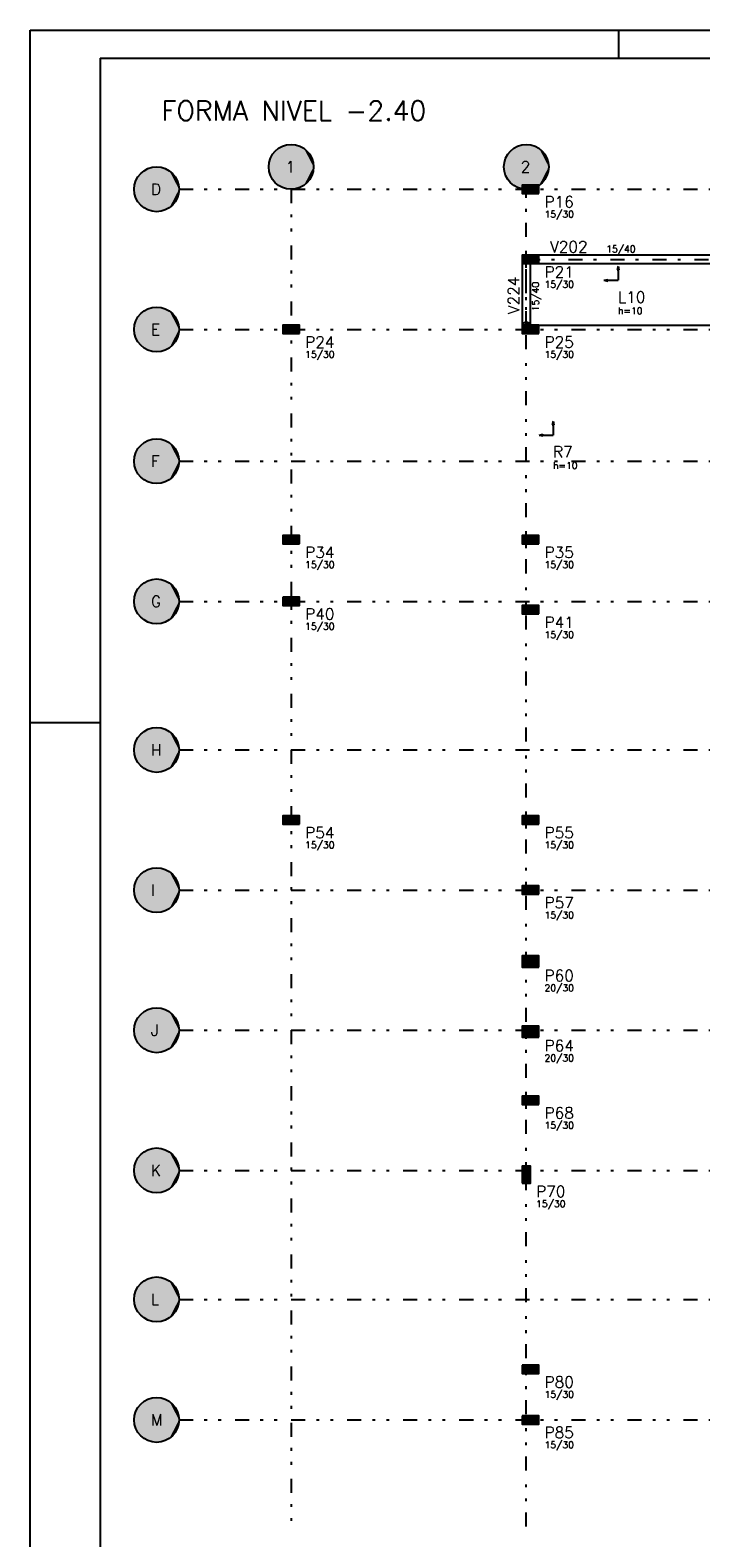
# Model space of a CAD drawing. Extents: x 0 to 119, y 0 to 84.
# Tile 2 of 7: x 0 to 24, y 30 to 84. Entities that reach past the tile are written whole.
import ezdxf

# ---------------------------------------------------------------- set-up
doc = ezdxf.new("R2010")
doc.units = 0
doc.header["$MEASUREMENT"] = 0
doc.linetypes.add('ESTILO_TQS_0003', pattern=[1.5, 0.5, -0.4, 0.1, -0.5])
doc.linetypes.add('ESTILO_TQS_0004', pattern=[2, 0.5, -0.4, 0.1, -0.4, 0.1, -0.5])
for name, color, linetype in [('1', 1, 'CONTINUOUS'), ('2', 2, 'CONTINUOUS'), ('3', 3, 'CONTINUOUS'), ('4', 4, 'CONTINUOUS'), ('6', 6, 'CONTINUOUS'), ('8', 8, 'CONTINUOUS'), ('9', 9, 'CONTINUOUS')]:
    doc.layers.add(name, color=color, linetype=linetype)
doc.styles.get("Standard").update_dxf_attribs({"font": 'ROMANS.SHX'})

msp = doc.modelspace()

# ---------------------------------------------------------------- linework, layer by layer
at = {"layer": '1', "linetype": 'Continuous'}
for points in [[(17.62506, 75.7731), (17.77506, 75.7731), (17.70006, 75.9231), (17.62506, 75.7731)], [(17.85006, 75.8481), (17.85006, 75.9981), (17.70006, 75.9231), (17.85006, 75.8481)], [(25.73006, 76.0731), (18.15006, 76.0731)], [(17.55006, 75.7731), (17.55006, 73.5731)], [(17.85006, 73.5731), (17.85006, 75.7731)], [(18.15006, 75.7731), (25.73006, 75.7731)], [(17.85006, 73.4981), (17.85006, 73.6481), (17.70006, 73.5731), (17.85006, 73.4981)]]:
    msp.add_lwpolyline(points, dxfattribs=at)
for centre in [(17.70006, 75.9231), (17.70006, 75.9231), (17.70006, 73.5731)]:
    msp.add_circle(centre, 0.12, dxfattribs=at)
at = {"layer": '2', "linetype": 'Continuous'}
for centre in [(9.31006, 79.2231), (17.70006, 79.2231), (4.51006, 78.4231), (4.51006, 73.4231), (4.51006, 68.7231), (4.51006, 63.7231), (4.51006, 58.4231), (4.51006, 53.4231), (4.51006, 48.4231), (4.51006, 43.4231), (4.51006, 38.8231), (4.51006, 34.5231)]:
    msp.add_circle(centre, 0.8, dxfattribs=at)
at = {"layer": '6', "linetype": 'Continuous'}
for points in [[(18.15006, 78.2731), (18.15006, 78.5731), (17.55006, 78.5731), (17.55006, 78.2731), (18.15006, 78.2731)], [(18.15006, 75.7731), (18.15006, 76.0731), (17.55006, 76.0731), (17.55006, 75.7731), (18.15006, 75.7731)], [(9.61006, 73.2731), (9.61006, 73.5731), (9.01006, 73.5731), (9.01006, 73.2731), (9.61006, 73.2731)], [(18.15006, 73.2731), (18.15006, 73.5731), (17.55006, 73.5731), (17.55006, 73.2731), (18.15006, 73.2731)], [(9.61006, 65.7731), (9.61006, 66.0731), (9.01006, 66.0731), (9.01006, 65.7731), (9.61006, 65.7731)], [(18.15006, 65.7731), (18.15006, 66.0731), (17.55006, 66.0731), (17.55006, 65.7731), (18.15006, 65.7731)], [(9.01006, 63.8731), (9.01006, 63.5731), (9.61006, 63.5731), (9.61006, 63.8731), (9.01006, 63.8731)], [(18.15006, 63.2731), (18.15006, 63.5731), (17.55006, 63.5731), (17.55006, 63.2731), (18.15006, 63.2731)], [(9.61006, 55.7731), (9.61006, 56.0731), (9.01006, 56.0731), (9.01006, 55.7731), (9.61006, 55.7731)], [(18.15006, 55.7731), (18.15006, 56.0731), (17.55006, 56.0731), (17.55006, 55.7731), (18.15006, 55.7731)], [(18.15006, 53.2731), (18.15006, 53.5731), (17.55006, 53.5731), (17.55006, 53.2731), (18.15006, 53.2731)], [(18.15006, 50.6731), (18.15006, 51.0731), (17.55006, 51.0731), (17.55006, 50.6731), (18.15006, 50.6731)], [(18.15006, 48.1731), (18.15006, 48.5731), (17.55006, 48.5731), (17.55006, 48.1731), (18.15006, 48.1731)], [(18.15006, 45.7731), (18.15006, 46.0731), (17.55006, 46.0731), (17.55006, 45.7731), (18.15006, 45.7731)], [(17.55006, 42.9731), (17.85006, 42.9731), (17.85006, 43.5731), (17.55006, 43.5731), (17.55006, 42.9731)], [(17.55006, 36.4731), (17.55006, 36.1731), (18.15006, 36.1731), (18.15006, 36.4731), (17.55006, 36.4731)], [(17.55006, 34.6731), (17.55006, 34.3731), (18.15006, 34.3731), (18.15006, 34.6731), (17.55006, 34.6731)]]:
    msp.add_lwpolyline(points, dxfattribs=at)
at = {"layer": '8', "linetype": 'Continuous'}
for p, q in [((0, 0), (0, 84.099998)), ((0, 84.099998), (118.900002, 84.099998)), ((21, 83.099998), (21, 84.099998)), ((2.5, 83.099998), (117.900002, 83.099998)), ((2.5, 83.099998), (2.5, 1)), ((17.85006, 78.4231), (17.85006, 78.4231)), ((17.85006, 75.9231), (17.85006, 75.9231)), ((20.971191, 75.678001), (20.940302, 75.545593)), ((20.940302, 75.545593), (21.002079, 75.545593)), ((20.971191, 75.678001), (21.002079, 75.545593)), ((20.971191, 75.545593), (20.971191, 75.178001)), ((20.471191, 75.178001), (20.603599, 75.208886)), ((20.471191, 75.178001), (20.603599, 75.147115)), ((20.603599, 75.147115), (20.603599, 75.208886)), ((20.603599, 75.178001), (20.971191, 75.178001)), ((9.31006, 73.4231), (9.31006, 73.4231)), ((17.85006, 73.5731), (25.73006, 73.5731)), ((17.85006, 73.4231), (17.85006, 73.4231)), ((18.652985, 70.156727), (18.622097, 70.024319)), ((18.622097, 70.024319), (18.683874, 70.024319)), ((18.652985, 70.156727), (18.683874, 70.024319)), ((18.652985, 70.024319), (18.652985, 69.656727)), ((18.152985, 69.656727), (18.285393, 69.687613)), ((18.152985, 69.656727), (18.285393, 69.625842)), ((18.285393, 69.625842), (18.285393, 69.687613)), ((18.285393, 69.656727), (18.652985, 69.656727)), ((9.31006, 65.9231), (9.31006, 65.9231)), ((17.85006, 65.9231), (17.85006, 65.9231)), ((9.31006, 63.7231), (9.31006, 63.7231)), ((17.85006, 63.4231), (17.85006, 63.4231)), ((0, 59.400002), (2.5, 59.400002)), ((9.31006, 55.9231), (9.31006, 55.9231)), ((17.85006, 55.9231), (17.85006, 55.9231)), ((17.85006, 53.4231), (17.85006, 53.4231)), ((17.85006, 50.8731), (17.85006, 50.8731)), ((17.85006, 48.3731), (17.85006, 48.3731)), ((17.85006, 45.9231), (17.85006, 45.9231)), ((17.70006, 43.2731), (17.70006, 43.2731)), ((17.85006, 36.3231), (17.85006, 36.3231)), ((17.85006, 34.5231), (17.85006, 34.5231))]:
    msp.add_line(p, q, dxfattribs=at)
at = {"layer": '8', "linetype": 'ESTILO_TQS_0004'}
for p, q in [((5.31006, 78.4231), (54.45006, 78.4231)), ((9.31006, 78.4231), (9.31006, 30.7231)), ((17.70006, 30.7231), (17.70006, 78.4231)), ((5.31006, 73.4231), (54.45006, 73.4231)), ((5.31006, 68.7231), (54.45006, 68.7231)), ((5.31006, 63.7231), (54.45006, 63.7231)), ((5.31006, 58.4231), (54.45006, 58.4231)), ((5.31006, 53.4231), (54.45006, 53.4231)), ((5.31006, 48.4231), (54.45006, 48.4231)), ((5.31006, 43.4231), (54.45006, 43.4231)), ((5.31006, 38.8231), (54.45006, 38.8231)), ((5.31006, 34.5231), (54.45006, 34.5231))]:
    msp.add_line(p, q, dxfattribs=at)
at = {"layer": '8', "linetype": 'ESTILO_TQS_0003'}
for p, q in [((17.70006, 75.9231), (25.88006, 75.9231)), ((17.70006, 73.5731), (17.70006, 75.9231))]:
    msp.add_line(p, q, dxfattribs=at)
at = {"layer": '9', "linetype": 'Continuous'}
for points in [[(10.11006, 79.2231), (8.626524, 79.638767), (8.576291, 79.541821)], [(10.11006, 79.2231), (8.689491, 79.72797), (8.626524, 79.638767)], [(10.11006, 79.2231), (8.764017, 79.807769), (8.689491, 79.72797)], [(10.11006, 79.2231), (8.848716, 79.876676), (8.764017, 79.807769)], [(10.11006, 79.2231), (8.942008, 79.933408), (8.848716, 79.876676)], [(10.11006, 79.2231), (9.042156, 79.976909), (8.942008, 79.933408)], [(10.11006, 79.2231), (9.147295, 80.006367), (9.042156, 79.976909)], [(10.11006, 79.2231), (9.255466, 80.021235), (9.147295, 80.006367)], [(10.11006, 79.2231), (9.364654, 80.021235), (9.255466, 80.021235)], [(10.11006, 79.2231), (9.472825, 80.006367), (9.364654, 80.021235)], [(10.11006, 79.2231), (9.577964, 79.976909), (9.472825, 80.006367)], [(10.11006, 79.2231), (9.678112, 79.933408), (9.577964, 79.976909)], [(10.11006, 79.2231), (9.771404, 79.876676), (9.678112, 79.933408)], [(10.11006, 79.2231), (9.856103, 79.807769), (9.771404, 79.876676)], [(10.11006, 79.2231), (9.930629, 79.72797), (9.856103, 79.807769)], [(10.11006, 79.2231), (9.993596, 79.638767), (9.930629, 79.72797)], [(10.11006, 79.2231), (10.043829, 79.541821), (9.993596, 79.638767)], [(18.50006, 79.2231), (17.016524, 79.638767), (16.966291, 79.541821)], [(18.50006, 79.2231), (17.079491, 79.72797), (17.016524, 79.638767)], [(18.50006, 79.2231), (17.154017, 79.807769), (17.079491, 79.72797)], [(18.50006, 79.2231), (17.238716, 79.876676), (17.154017, 79.807769)], [(18.50006, 79.2231), (17.332008, 79.933408), (17.238716, 79.876676)], [(18.50006, 79.2231), (17.432156, 79.976909), (17.332008, 79.933408)], [(18.50006, 79.2231), (17.537295, 80.006367), (17.432156, 79.976909)], [(18.50006, 79.2231), (17.645466, 80.021235), (17.537295, 80.006367)], [(18.50006, 79.2231), (17.754654, 80.021235), (17.645466, 80.021235)], [(18.50006, 79.2231), (17.862825, 80.006367), (17.754654, 80.021235)], [(18.50006, 79.2231), (17.967964, 79.976909), (17.862825, 80.006367)], [(18.50006, 79.2231), (18.068112, 79.933408), (17.967964, 79.976909)], [(18.50006, 79.2231), (18.161404, 79.876676), (18.068112, 79.933408)], [(18.50006, 79.2231), (18.246103, 79.807769), (18.161404, 79.876676)], [(18.50006, 79.2231), (18.320629, 79.72797), (18.246103, 79.807769)], [(18.50006, 79.2231), (18.383596, 79.638767), (18.320629, 79.72797)], [(18.50006, 79.2231), (18.433829, 79.541821), (18.383596, 79.638767)], [(5.31006, 78.4231), (4.048716, 79.076676), (3.964017, 79.007769)], [(5.31006, 78.4231), (4.142008, 79.133408), (4.048716, 79.076676)], [(5.31006, 78.4231), (4.242156, 79.176909), (4.142008, 79.133408)], [(5.31006, 78.4231), (4.347295, 79.206367), (4.242156, 79.176909)], [(5.31006, 78.4231), (4.455466, 79.221235), (4.347295, 79.206367)], [(5.31006, 78.4231), (4.564654, 79.221235), (4.455466, 79.221235)], [(5.31006, 78.4231), (4.672825, 79.206367), (4.564654, 79.221235)], [(5.31006, 78.4231), (4.777964, 79.176909), (4.672825, 79.206367)], [(5.31006, 78.4231), (4.878112, 79.133408), (4.777964, 79.176909)], [(5.31006, 78.4231), (4.971404, 79.076676), (4.878112, 79.133408)], [(5.31006, 78.4231), (5.056103, 79.007769), (4.971404, 79.076676)], [(10.11006, 79.2231), (8.517511, 79.332033), (8.51006, 79.2231)], [(10.11006, 79.2231), (8.51006, 79.2231), (8.517511, 79.114167)], [(10.11006, 79.2231), (8.539726, 79.438937), (8.517511, 79.332033)], [(10.11006, 79.2231), (8.517511, 79.114167), (8.539726, 79.007263)], [(10.11006, 79.2231), (8.576291, 79.541821), (8.539726, 79.438937)], [(10.11006, 79.2231), (8.539726, 79.007263), (8.576291, 78.904379)], [(10.11006, 79.2231), (8.576291, 78.904379), (8.626524, 78.807433)], [(10.11006, 79.2231), (8.626524, 78.807433), (8.689491, 78.71823)], [(10.11006, 79.2231), (8.689491, 78.71823), (8.764017, 78.638431)], [(10.11006, 79.2231), (8.764017, 78.638431), (8.848716, 78.569524)], [(10.11006, 79.2231), (8.848716, 78.569524), (8.942008, 78.512792)], [(10.11006, 79.2231), (8.942008, 78.512792), (9.042156, 78.469291)], [(10.11006, 79.2231), (9.042156, 78.469291), (9.147295, 78.439833)], [(10.11006, 79.2231), (9.147295, 78.439833), (9.255466, 78.424965)], [(10.11006, 79.2231), (9.255466, 78.424965), (9.364654, 78.424965)], [(10.11006, 79.2231), (9.364654, 78.424965), (9.472825, 78.439833)], [(10.11006, 79.2231), (9.472825, 78.439833), (9.577964, 78.469291)], [(10.11006, 79.2231), (9.577964, 78.469291), (9.678112, 78.512792)], [(10.11006, 79.2231), (9.678112, 78.512792), (9.771404, 78.569524)], [(10.11006, 79.2231), (9.771404, 78.569524), (9.856103, 78.638431)], [(10.11006, 79.2231), (9.856103, 78.638431), (9.930629, 78.71823)], [(10.11006, 79.2231), (9.930629, 78.71823), (9.993596, 78.807433)], [(10.11006, 79.2231), (9.993596, 78.807433), (10.043829, 78.904379)], [(10.11006, 79.2231), (10.080394, 79.438937), (10.043829, 79.541821)], [(10.11006, 79.2231), (10.043829, 78.904379), (10.080394, 79.007263)], [(10.11006, 79.2231), (10.102609, 79.332033), (10.080394, 79.438937)], [(10.11006, 79.2231), (10.080394, 79.007263), (10.102609, 79.114167)], [(10.11006, 79.2231), (10.102609, 79.114167), (10.11006, 79.2231)], [(18.50006, 79.2231), (16.907511, 79.332033), (16.90006, 79.2231)], [(18.50006, 79.2231), (16.90006, 79.2231), (16.907511, 79.114167)], [(18.50006, 79.2231), (16.929726, 79.438937), (16.907511, 79.332033)], [(18.50006, 79.2231), (16.907511, 79.114167), (16.929726, 79.007263)], [(18.50006, 79.2231), (16.966291, 79.541821), (16.929726, 79.438937)], [(18.50006, 79.2231), (16.929726, 79.007263), (16.966291, 78.904379)], [(18.50006, 79.2231), (16.966291, 78.904379), (17.016524, 78.807433)], [(18.50006, 79.2231), (17.016524, 78.807433), (17.079491, 78.71823)], [(18.50006, 79.2231), (17.079491, 78.71823), (17.154017, 78.638431)], [(18.50006, 79.2231), (17.154017, 78.638431), (17.238716, 78.569524)], [(18.50006, 79.2231), (17.238716, 78.569524), (17.332008, 78.512792)], [(18.50006, 79.2231), (17.332008, 78.512792), (17.432156, 78.469291)], [(18.50006, 79.2231), (17.432156, 78.469291), (17.537295, 78.439833)], [(18.50006, 79.2231), (17.537295, 78.439833), (17.645466, 78.424965)], [(18.50006, 79.2231), (17.645466, 78.424965), (17.754654, 78.424965)], [(18.50006, 79.2231), (17.754654, 78.424965), (17.862825, 78.439833)], [(18.50006, 79.2231), (17.862825, 78.439833), (17.967964, 78.469291)], [(18.50006, 79.2231), (17.967964, 78.469291), (18.068112, 78.512792)], [(18.50006, 79.2231), (18.068112, 78.512792), (18.161404, 78.569524)], [(18.50006, 79.2231), (18.161404, 78.569524), (18.246103, 78.638431)], [(18.50006, 79.2231), (18.246103, 78.638431), (18.320629, 78.71823)], [(18.50006, 79.2231), (18.320629, 78.71823), (18.383596, 78.807433)], [(18.50006, 79.2231), (18.383596, 78.807433), (18.433829, 78.904379)], [(18.50006, 79.2231), (18.470394, 79.438937), (18.433829, 79.541821)], [(18.50006, 79.2231), (18.433829, 78.904379), (18.470394, 79.007263)], [(18.50006, 79.2231), (18.492609, 79.332033), (18.470394, 79.438937)], [(18.50006, 79.2231), (18.470394, 79.007263), (18.492609, 79.114167)], [(18.50006, 79.2231), (18.492609, 79.114167), (18.50006, 79.2231)], [(5.31006, 78.4231), (3.717511, 78.532033), (3.71006, 78.4231)], [(5.31006, 78.4231), (3.739726, 78.638937), (3.717511, 78.532033)], [(5.31006, 78.4231), (3.776291, 78.741821), (3.739726, 78.638937)], [(5.31006, 78.4231), (3.826524, 78.838767), (3.776291, 78.741821)], [(5.31006, 78.4231), (3.889491, 78.92797), (3.826524, 78.838767)], [(5.31006, 78.4231), (3.964017, 79.007769), (3.889491, 78.92797)], [(5.31006, 78.4231), (5.130629, 78.92797), (5.056103, 79.007769)], [(5.31006, 78.4231), (5.193596, 78.838767), (5.130629, 78.92797)], [(5.31006, 78.4231), (5.243829, 78.741821), (5.193596, 78.838767)], [(5.31006, 78.4231), (5.280394, 78.638937), (5.243829, 78.741821)], [(5.31006, 78.4231), (5.302609, 78.532033), (5.280394, 78.638937)], [(18.15006, 78.2731), (18.15006, 78.5731), (17.55006, 78.5731)], [(18.15006, 78.2731), (17.55006, 78.5731), (17.55006, 78.2731)], [(5.31006, 78.4231), (3.71006, 78.4231), (3.717511, 78.314167)], [(5.31006, 78.4231), (3.717511, 78.314167), (3.739726, 78.207263)], [(5.31006, 78.4231), (3.739726, 78.207263), (3.776291, 78.104379)], [(5.31006, 78.4231), (3.776291, 78.104379), (3.826524, 78.007433)], [(5.31006, 78.4231), (3.826524, 78.007433), (3.889491, 77.91823)], [(5.31006, 78.4231), (3.889491, 77.91823), (3.964017, 77.838431)], [(5.31006, 78.4231), (3.964017, 77.838431), (4.048716, 77.769524)], [(5.31006, 78.4231), (4.048716, 77.769524), (4.142008, 77.712792)], [(5.31006, 78.4231), (4.142008, 77.712792), (4.242156, 77.669291)], [(5.31006, 78.4231), (4.242156, 77.669291), (4.347295, 77.639833)], [(5.31006, 78.4231), (4.347295, 77.639833), (4.455466, 77.624965)], [(5.31006, 78.4231), (4.455466, 77.624965), (4.564654, 77.624965)], [(5.31006, 78.4231), (4.564654, 77.624965), (4.672825, 77.639833)], [(5.31006, 78.4231), (4.672825, 77.639833), (4.777964, 77.669291)], [(5.31006, 78.4231), (4.777964, 77.669291), (4.878112, 77.712792)], [(5.31006, 78.4231), (4.878112, 77.712792), (4.971404, 77.769524)], [(5.31006, 78.4231), (4.971404, 77.769524), (5.056103, 77.838431)], [(5.31006, 78.4231), (5.056103, 77.838431), (5.130629, 77.91823)], [(5.31006, 78.4231), (5.130629, 77.91823), (5.193596, 78.007433)], [(5.31006, 78.4231), (5.193596, 78.007433), (5.243829, 78.104379)], [(5.31006, 78.4231), (5.243829, 78.104379), (5.280394, 78.207263)], [(5.31006, 78.4231), (5.280394, 78.207263), (5.302609, 78.314167)], [(5.31006, 78.4231), (5.302609, 78.314167), (5.31006, 78.4231)], [(18.15006, 78.2731), (17.55006, 78.2731), (18.15006, 78.2731)], [(18.15006, 75.7731), (18.15006, 76.0731), (17.55006, 76.0731)], [(18.15006, 75.7731), (17.55006, 76.0731), (17.55006, 75.7731)], [(17.62506, 75.7731), (17.77506, 75.7731), (17.70006, 75.9231)], [(17.62506, 75.7731), (17.70006, 75.9231), (17.62506, 75.7731)], [(17.85006, 75.8481), (17.85006, 75.9981), (17.70006, 75.9231)], [(17.85006, 75.8481), (17.70006, 75.9231), (17.85006, 75.8481)], [(18.15006, 75.7731), (17.55006, 75.7731), (18.15006, 75.7731)], [(5.31006, 73.4231), (3.776291, 73.741821), (3.739726, 73.638937)], [(5.31006, 73.4231), (3.826524, 73.838767), (3.776291, 73.741821)], [(5.31006, 73.4231), (3.889491, 73.92797), (3.826524, 73.838767)], [(5.31006, 73.4231), (3.964017, 74.007769), (3.889491, 73.92797)], [(5.31006, 73.4231), (4.048716, 74.076676), (3.964017, 74.007769)], [(5.31006, 73.4231), (4.142008, 74.133408), (4.048716, 74.076676)], [(5.31006, 73.4231), (4.242156, 74.176909), (4.142008, 74.133408)], [(5.31006, 73.4231), (4.347295, 74.206367), (4.242156, 74.176909)], [(5.31006, 73.4231), (4.455466, 74.221235), (4.347295, 74.206367)], [(5.31006, 73.4231), (4.564654, 74.221235), (4.455466, 74.221235)], [(5.31006, 73.4231), (4.672825, 74.206367), (4.564654, 74.221235)], [(5.31006, 73.4231), (4.777964, 74.176909), (4.672825, 74.206367)], [(5.31006, 73.4231), (4.878112, 74.133408), (4.777964, 74.176909)], [(5.31006, 73.4231), (4.971404, 74.076676), (4.878112, 74.133408)], [(5.31006, 73.4231), (5.056103, 74.007769), (4.971404, 74.076676)], [(5.31006, 73.4231), (5.130629, 73.92797), (5.056103, 74.007769)], [(5.31006, 73.4231), (5.193596, 73.838767), (5.130629, 73.92797)], [(5.31006, 73.4231), (5.243829, 73.741821), (5.193596, 73.838767)], [(5.31006, 73.4231), (5.280394, 73.638937), (5.243829, 73.741821)], [(5.31006, 73.4231), (3.717511, 73.532033), (3.71006, 73.4231)], [(5.31006, 73.4231), (3.71006, 73.4231), (3.717511, 73.314167)], [(5.31006, 73.4231), (3.739726, 73.638937), (3.717511, 73.532033)], [(5.31006, 73.4231), (3.717511, 73.314167), (3.739726, 73.207263)], [(5.31006, 73.4231), (3.739726, 73.207263), (3.776291, 73.104379)], [(5.31006, 73.4231), (3.776291, 73.104379), (3.826524, 73.007433)], [(5.31006, 73.4231), (3.826524, 73.007433), (3.889491, 72.91823)], [(5.31006, 73.4231), (3.889491, 72.91823), (3.964017, 72.838431)], [(5.31006, 73.4231), (3.964017, 72.838431), (4.048716, 72.769524)], [(5.31006, 73.4231), (4.048716, 72.769524), (4.142008, 72.712792)], [(5.31006, 73.4231), (4.142008, 72.712792), (4.242156, 72.669291)], [(5.31006, 73.4231), (4.242156, 72.669291), (4.347295, 72.639833)], [(5.31006, 73.4231), (4.347295, 72.639833), (4.455466, 72.624965)], [(5.31006, 73.4231), (4.455466, 72.624965), (4.564654, 72.624965)], [(5.31006, 73.4231), (4.564654, 72.624965), (4.672825, 72.639833)], [(5.31006, 73.4231), (4.672825, 72.639833), (4.777964, 72.669291)], [(5.31006, 73.4231), (4.777964, 72.669291), (4.878112, 72.712792)], [(5.31006, 73.4231), (4.878112, 72.712792), (4.971404, 72.769524)], [(5.31006, 73.4231), (4.971404, 72.769524), (5.056103, 72.838431)], [(5.31006, 73.4231), (5.056103, 72.838431), (5.130629, 72.91823)], [(5.31006, 73.4231), (5.130629, 72.91823), (5.193596, 73.007433)], [(5.31006, 73.4231), (5.193596, 73.007433), (5.243829, 73.104379)], [(5.31006, 73.4231), (5.243829, 73.104379), (5.280394, 73.207263)], [(5.31006, 73.4231), (5.302609, 73.532033), (5.280394, 73.638937)], [(5.31006, 73.4231), (5.280394, 73.207263), (5.302609, 73.314167)], [(5.31006, 73.4231), (5.302609, 73.314167), (5.31006, 73.4231)], [(9.61006, 73.2731), (9.61006, 73.5731), (9.01006, 73.5731)], [(9.61006, 73.2731), (9.01006, 73.5731), (9.01006, 73.2731)], [(9.61006, 73.2731), (9.01006, 73.2731), (9.61006, 73.2731)], [(18.15006, 73.2731), (18.15006, 73.5731), (17.55006, 73.5731)], [(18.15006, 73.2731), (17.55006, 73.5731), (17.55006, 73.2731)], [(18.15006, 73.2731), (17.55006, 73.2731), (18.15006, 73.2731)], [(17.85006, 73.4981), (17.85006, 73.6481), (17.70006, 73.5731)], [(17.85006, 73.4981), (17.70006, 73.5731), (17.85006, 73.4981)], [(5.31006, 68.7231), (4.142008, 69.433408), (4.048716, 69.376676)], [(5.31006, 68.7231), (4.242156, 69.476909), (4.142008, 69.433408)], [(5.31006, 68.7231), (4.347295, 69.506367), (4.242156, 69.476909)], [(5.31006, 68.7231), (4.455466, 69.521235), (4.347295, 69.506367)], [(5.31006, 68.7231), (4.564654, 69.521235), (4.455466, 69.521235)], [(5.31006, 68.7231), (4.672825, 69.506367), (4.564654, 69.521235)], [(5.31006, 68.7231), (4.777964, 69.476909), (4.672825, 69.506367)], [(5.31006, 68.7231), (4.878112, 69.433408), (4.777964, 69.476909)], [(5.31006, 68.7231), (4.971404, 69.376676), (4.878112, 69.433408)], [(5.31006, 68.7231), (3.739726, 68.938937), (3.717511, 68.832033)], [(5.31006, 68.7231), (3.776291, 69.041821), (3.739726, 68.938937)], [(5.31006, 68.7231), (3.826524, 69.138767), (3.776291, 69.041821)], [(5.31006, 68.7231), (3.889491, 69.22797), (3.826524, 69.138767)], [(5.31006, 68.7231), (3.964017, 69.307769), (3.889491, 69.22797)], [(5.31006, 68.7231), (4.048716, 69.376676), (3.964017, 69.307769)], [(5.31006, 68.7231), (5.056103, 69.307769), (4.971404, 69.376676)], [(5.31006, 68.7231), (5.130629, 69.22797), (5.056103, 69.307769)], [(5.31006, 68.7231), (5.193596, 69.138767), (5.130629, 69.22797)], [(5.31006, 68.7231), (5.243829, 69.041821), (5.193596, 69.138767)], [(5.31006, 68.7231), (5.280394, 68.938937), (5.243829, 69.041821)], [(5.31006, 68.7231), (5.302609, 68.832033), (5.280394, 68.938937)], [(5.31006, 68.7231), (3.717511, 68.832033), (3.71006, 68.7231)], [(5.31006, 68.7231), (3.71006, 68.7231), (3.717511, 68.614167)], [(5.31006, 68.7231), (3.717511, 68.614167), (3.739726, 68.507263)], [(5.31006, 68.7231), (3.739726, 68.507263), (3.776291, 68.404379)], [(5.31006, 68.7231), (3.776291, 68.404379), (3.826524, 68.307433)], [(5.31006, 68.7231), (3.826524, 68.307433), (3.889491, 68.21823)], [(5.31006, 68.7231), (3.889491, 68.21823), (3.964017, 68.138431)], [(5.31006, 68.7231), (3.964017, 68.138431), (4.048716, 68.069524)], [(5.31006, 68.7231), (4.048716, 68.069524), (4.142008, 68.012792)], [(5.31006, 68.7231), (4.142008, 68.012792), (4.242156, 67.969291)], [(5.31006, 68.7231), (4.242156, 67.969291), (4.347295, 67.939833)], [(5.31006, 68.7231), (4.347295, 67.939833), (4.455466, 67.924965)], [(5.31006, 68.7231), (4.455466, 67.924965), (4.564654, 67.924965)], [(5.31006, 68.7231), (4.564654, 67.924965), (4.672825, 67.939833)], [(5.31006, 68.7231), (4.672825, 67.939833), (4.777964, 67.969291)], [(5.31006, 68.7231), (4.777964, 67.969291), (4.878112, 68.012792)], [(5.31006, 68.7231), (4.878112, 68.012792), (4.971404, 68.069524)], [(5.31006, 68.7231), (4.971404, 68.069524), (5.056103, 68.138431)], [(5.31006, 68.7231), (5.056103, 68.138431), (5.130629, 68.21823)], [(5.31006, 68.7231), (5.130629, 68.21823), (5.193596, 68.307433)], [(5.31006, 68.7231), (5.193596, 68.307433), (5.243829, 68.404379)], [(5.31006, 68.7231), (5.243829, 68.404379), (5.280394, 68.507263)], [(5.31006, 68.7231), (5.280394, 68.507263), (5.302609, 68.614167)], [(5.31006, 68.7231), (5.302609, 68.614167), (5.31006, 68.7231)], [(9.61006, 65.7731), (9.61006, 66.0731), (9.01006, 66.0731)], [(9.61006, 65.7731), (9.01006, 66.0731), (9.01006, 65.7731)], [(9.61006, 65.7731), (9.01006, 65.7731), (9.61006, 65.7731)], [(18.15006, 65.7731), (18.15006, 66.0731), (17.55006, 66.0731)], [(18.15006, 65.7731), (17.55006, 66.0731), (17.55006, 65.7731)], [(18.15006, 65.7731), (17.55006, 65.7731), (18.15006, 65.7731)], [(5.31006, 63.7231), (3.776291, 64.041821), (3.739726, 63.938937)], [(5.31006, 63.7231), (3.826524, 64.138767), (3.776291, 64.041821)], [(5.31006, 63.7231), (3.889491, 64.22797), (3.826524, 64.138767)], [(5.31006, 63.7231), (3.964017, 64.307769), (3.889491, 64.22797)], [(5.31006, 63.7231), (4.048716, 64.376676), (3.964017, 64.307769)], [(5.31006, 63.7231), (4.142008, 64.433408), (4.048716, 64.376676)], [(5.31006, 63.7231), (4.242156, 64.476909), (4.142008, 64.433408)], [(5.31006, 63.7231), (4.347295, 64.506367), (4.242156, 64.476909)], [(5.31006, 63.7231), (4.455466, 64.521235), (4.347295, 64.506367)], [(5.31006, 63.7231), (4.564654, 64.521235), (4.455466, 64.521235)], [(5.31006, 63.7231), (4.672825, 64.506367), (4.564654, 64.521235)], [(5.31006, 63.7231), (4.777964, 64.476909), (4.672825, 64.506367)], [(5.31006, 63.7231), (4.878112, 64.433408), (4.777964, 64.476909)], [(5.31006, 63.7231), (4.971404, 64.376676), (4.878112, 64.433408)], [(5.31006, 63.7231), (5.056103, 64.307769), (4.971404, 64.376676)], [(5.31006, 63.7231), (5.130629, 64.22797), (5.056103, 64.307769)], [(5.31006, 63.7231), (5.193596, 64.138767), (5.130629, 64.22797)], [(5.31006, 63.7231), (5.243829, 64.041821), (5.193596, 64.138767)], [(5.31006, 63.7231), (5.280394, 63.938937), (5.243829, 64.041821)], [(5.31006, 63.7231), (3.717511, 63.832033), (3.71006, 63.7231)], [(5.31006, 63.7231), (3.71006, 63.7231), (3.717511, 63.614167)], [(5.31006, 63.7231), (3.739726, 63.938937), (3.717511, 63.832033)], [(5.31006, 63.7231), (3.717511, 63.614167), (3.739726, 63.507263)], [(5.31006, 63.7231), (3.739726, 63.507263), (3.776291, 63.404379)], [(5.31006, 63.7231), (3.776291, 63.404379), (3.826524, 63.307433)], [(5.31006, 63.7231), (3.826524, 63.307433), (3.889491, 63.21823)], [(5.31006, 63.7231), (3.889491, 63.21823), (3.964017, 63.138431)], [(5.31006, 63.7231), (3.964017, 63.138431), (4.048716, 63.069524)], [(5.31006, 63.7231), (4.048716, 63.069524), (4.142008, 63.012792)], [(5.31006, 63.7231), (4.142008, 63.012792), (4.242156, 62.969291)], [(5.31006, 63.7231), (4.242156, 62.969291), (4.347295, 62.939833)], [(5.31006, 63.7231), (4.347295, 62.939833), (4.455466, 62.924965)], [(5.31006, 63.7231), (4.455466, 62.924965), (4.564654, 62.924965)], [(5.31006, 63.7231), (4.564654, 62.924965), (4.672825, 62.939833)], [(5.31006, 63.7231), (4.672825, 62.939833), (4.777964, 62.969291)], [(5.31006, 63.7231), (4.777964, 62.969291), (4.878112, 63.012792)], [(5.31006, 63.7231), (4.878112, 63.012792), (4.971404, 63.069524)], [(5.31006, 63.7231), (4.971404, 63.069524), (5.056103, 63.138431)], [(5.31006, 63.7231), (5.056103, 63.138431), (5.130629, 63.21823)], [(5.31006, 63.7231), (5.130629, 63.21823), (5.193596, 63.307433)], [(5.31006, 63.7231), (5.193596, 63.307433), (5.243829, 63.404379)], [(5.31006, 63.7231), (5.243829, 63.404379), (5.280394, 63.507263)], [(5.31006, 63.7231), (5.302609, 63.832033), (5.280394, 63.938937)], [(5.31006, 63.7231), (5.280394, 63.507263), (5.302609, 63.614167)], [(5.31006, 63.7231), (5.302609, 63.614167), (5.31006, 63.7231)], [(9.01006, 63.8731), (9.01006, 63.5731), (9.61006, 63.5731)], [(9.01006, 63.8731), (9.61006, 63.5731), (9.61006, 63.8731)], [(9.01006, 63.8731), (9.61006, 63.8731), (9.01006, 63.8731)], [(18.15006, 63.2731), (18.15006, 63.5731), (17.55006, 63.5731)], [(18.15006, 63.2731), (17.55006, 63.5731), (17.55006, 63.2731)], [(18.15006, 63.2731), (17.55006, 63.2731), (18.15006, 63.2731)], [(5.31006, 58.4231), (4.242156, 59.176909), (4.142008, 59.133408)], [(5.31006, 58.4231), (4.347295, 59.206367), (4.242156, 59.176909)], [(5.31006, 58.4231), (4.455466, 59.221235), (4.347295, 59.206367)], [(5.31006, 58.4231), (4.564654, 59.221235), (4.455466, 59.221235)], [(5.31006, 58.4231), (4.672825, 59.206367), (4.564654, 59.221235)], [(5.31006, 58.4231), (4.777964, 59.176909), (4.672825, 59.206367)], [(5.31006, 58.4231), (4.878112, 59.133408), (4.777964, 59.176909)], [(5.31006, 58.4231), (3.739726, 58.638937), (3.717511, 58.532033)], [(5.31006, 58.4231), (3.776291, 58.741821), (3.739726, 58.638937)], [(5.31006, 58.4231), (3.826524, 58.838767), (3.776291, 58.741821)], [(5.31006, 58.4231), (3.889491, 58.92797), (3.826524, 58.838767)], [(5.31006, 58.4231), (3.964017, 59.007769), (3.889491, 58.92797)], [(5.31006, 58.4231), (4.048716, 59.076676), (3.964017, 59.007769)], [(5.31006, 58.4231), (4.142008, 59.133408), (4.048716, 59.076676)], [(5.31006, 58.4231), (4.971404, 59.076676), (4.878112, 59.133408)], [(5.31006, 58.4231), (5.056103, 59.007769), (4.971404, 59.076676)], [(5.31006, 58.4231), (5.130629, 58.92797), (5.056103, 59.007769)], [(5.31006, 58.4231), (5.193596, 58.838767), (5.130629, 58.92797)], [(5.31006, 58.4231), (5.243829, 58.741821), (5.193596, 58.838767)], [(5.31006, 58.4231), (5.280394, 58.638937), (5.243829, 58.741821)], [(5.31006, 58.4231), (5.302609, 58.532033), (5.280394, 58.638937)], [(5.31006, 58.4231), (3.717511, 58.532033), (3.71006, 58.4231)], [(5.31006, 58.4231), (3.71006, 58.4231), (3.717511, 58.314167)], [(5.31006, 58.4231), (3.717511, 58.314167), (3.739726, 58.207263)], [(5.31006, 58.4231), (3.739726, 58.207263), (3.776291, 58.104379)], [(5.31006, 58.4231), (3.776291, 58.104379), (3.826524, 58.007433)], [(5.31006, 58.4231), (3.826524, 58.007433), (3.889491, 57.91823)], [(5.31006, 58.4231), (3.889491, 57.91823), (3.964017, 57.838431)], [(5.31006, 58.4231), (3.964017, 57.838431), (4.048716, 57.769524)], [(5.31006, 58.4231), (4.048716, 57.769524), (4.142008, 57.712792)], [(5.31006, 58.4231), (4.142008, 57.712792), (4.242156, 57.669291)], [(5.31006, 58.4231), (4.242156, 57.669291), (4.347295, 57.639833)], [(5.31006, 58.4231), (4.347295, 57.639833), (4.455466, 57.624965)], [(5.31006, 58.4231), (4.455466, 57.624965), (4.564654, 57.624965)], [(5.31006, 58.4231), (4.564654, 57.624965), (4.672825, 57.639833)], [(5.31006, 58.4231), (4.672825, 57.639833), (4.777964, 57.669291)], [(5.31006, 58.4231), (4.777964, 57.669291), (4.878112, 57.712792)], [(5.31006, 58.4231), (4.878112, 57.712792), (4.971404, 57.769524)], [(5.31006, 58.4231), (4.971404, 57.769524), (5.056103, 57.838431)], [(5.31006, 58.4231), (5.056103, 57.838431), (5.130629, 57.91823)], [(5.31006, 58.4231), (5.130629, 57.91823), (5.193596, 58.007433)], [(5.31006, 58.4231), (5.193596, 58.007433), (5.243829, 58.104379)], [(5.31006, 58.4231), (5.243829, 58.104379), (5.280394, 58.207263)], [(5.31006, 58.4231), (5.280394, 58.207263), (5.302609, 58.314167)], [(5.31006, 58.4231), (5.302609, 58.314167), (5.31006, 58.4231)], [(9.61006, 55.7731), (9.61006, 56.0731), (9.01006, 56.0731)], [(9.61006, 55.7731), (9.01006, 56.0731), (9.01006, 55.7731)], [(18.15006, 55.7731), (18.15006, 56.0731), (17.55006, 56.0731)], [(18.15006, 55.7731), (17.55006, 56.0731), (17.55006, 55.7731)], [(9.61006, 55.7731), (9.01006, 55.7731), (9.61006, 55.7731)], [(18.15006, 55.7731), (17.55006, 55.7731), (18.15006, 55.7731)], [(5.31006, 53.4231), (3.826524, 53.838767), (3.776291, 53.741821)], [(5.31006, 53.4231), (3.889491, 53.92797), (3.826524, 53.838767)], [(5.31006, 53.4231), (3.964017, 54.007769), (3.889491, 53.92797)], [(5.31006, 53.4231), (4.048716, 54.076676), (3.964017, 54.007769)], [(5.31006, 53.4231), (4.142008, 54.133408), (4.048716, 54.076676)], [(5.31006, 53.4231), (4.242156, 54.176909), (4.142008, 54.133408)], [(5.31006, 53.4231), (4.347295, 54.206367), (4.242156, 54.176909)], [(5.31006, 53.4231), (4.455466, 54.221235), (4.347295, 54.206367)], [(5.31006, 53.4231), (4.564654, 54.221235), (4.455466, 54.221235)], [(5.31006, 53.4231), (4.672825, 54.206367), (4.564654, 54.221235)], [(5.31006, 53.4231), (4.777964, 54.176909), (4.672825, 54.206367)], [(5.31006, 53.4231), (4.878112, 54.133408), (4.777964, 54.176909)], [(5.31006, 53.4231), (4.971404, 54.076676), (4.878112, 54.133408)], [(5.31006, 53.4231), (5.056103, 54.007769), (4.971404, 54.076676)], [(5.31006, 53.4231), (5.130629, 53.92797), (5.056103, 54.007769)], [(5.31006, 53.4231), (5.193596, 53.838767), (5.130629, 53.92797)], [(5.31006, 53.4231), (5.243829, 53.741821), (5.193596, 53.838767)], [(5.31006, 53.4231), (3.717511, 53.532033), (3.71006, 53.4231)], [(5.31006, 53.4231), (3.71006, 53.4231), (3.717511, 53.314167)], [(5.31006, 53.4231), (3.739726, 53.638937), (3.717511, 53.532033)], [(5.31006, 53.4231), (3.717511, 53.314167), (3.739726, 53.207263)], [(5.31006, 53.4231), (3.776291, 53.741821), (3.739726, 53.638937)], [(5.31006, 53.4231), (3.739726, 53.207263), (3.776291, 53.104379)], [(5.31006, 53.4231), (3.776291, 53.104379), (3.826524, 53.007433)], [(5.31006, 53.4231), (3.826524, 53.007433), (3.889491, 52.91823)], [(5.31006, 53.4231), (3.889491, 52.91823), (3.964017, 52.838431)], [(5.31006, 53.4231), (3.964017, 52.838431), (4.048716, 52.769524)], [(5.31006, 53.4231), (4.048716, 52.769524), (4.142008, 52.712792)], [(5.31006, 53.4231), (4.142008, 52.712792), (4.242156, 52.669291)], [(5.31006, 53.4231), (4.242156, 52.669291), (4.347295, 52.639833)], [(5.31006, 53.4231), (4.347295, 52.639833), (4.455466, 52.624965)], [(5.31006, 53.4231), (4.455466, 52.624965), (4.564654, 52.624965)], [(5.31006, 53.4231), (4.564654, 52.624965), (4.672825, 52.639833)], [(5.31006, 53.4231), (4.672825, 52.639833), (4.777964, 52.669291)], [(5.31006, 53.4231), (4.777964, 52.669291), (4.878112, 52.712792)], [(5.31006, 53.4231), (4.878112, 52.712792), (4.971404, 52.769524)], [(5.31006, 53.4231), (4.971404, 52.769524), (5.056103, 52.838431)], [(5.31006, 53.4231), (5.056103, 52.838431), (5.130629, 52.91823)], [(5.31006, 53.4231), (5.130629, 52.91823), (5.193596, 53.007433)], [(5.31006, 53.4231), (5.193596, 53.007433), (5.243829, 53.104379)], [(5.31006, 53.4231), (5.280394, 53.638937), (5.243829, 53.741821)], [(5.31006, 53.4231), (5.243829, 53.104379), (5.280394, 53.207263)], [(5.31006, 53.4231), (5.302609, 53.532033), (5.280394, 53.638937)], [(5.31006, 53.4231), (5.280394, 53.207263), (5.302609, 53.314167)], [(5.31006, 53.4231), (5.302609, 53.314167), (5.31006, 53.4231)], [(18.15006, 53.2731), (18.15006, 53.5731), (17.55006, 53.5731)], [(18.15006, 53.2731), (17.55006, 53.5731), (17.55006, 53.2731)], [(18.15006, 53.2731), (17.55006, 53.2731), (18.15006, 53.2731)], [(18.15006, 50.6731), (18.15006, 51.0731), (17.55006, 51.0731)], [(18.15006, 50.6731), (17.55006, 51.0731), (17.55006, 50.6731)], [(18.15006, 50.6731), (17.55006, 50.6731), (18.15006, 50.6731)], [(5.31006, 48.4231), (3.964017, 49.007769), (3.889491, 48.92797)], [(5.31006, 48.4231), (4.048716, 49.076676), (3.964017, 49.007769)], [(5.31006, 48.4231), (4.142008, 49.133408), (4.048716, 49.076676)], [(5.31006, 48.4231), (4.242156, 49.176909), (4.142008, 49.133408)], [(5.31006, 48.4231), (4.347295, 49.206367), (4.242156, 49.176909)], [(5.31006, 48.4231), (4.455466, 49.221235), (4.347295, 49.206367)], [(5.31006, 48.4231), (4.564654, 49.221235), (4.455466, 49.221235)], [(5.31006, 48.4231), (4.672825, 49.206367), (4.564654, 49.221235)], [(5.31006, 48.4231), (4.777964, 49.176909), (4.672825, 49.206367)], [(5.31006, 48.4231), (4.878112, 49.133408), (4.777964, 49.176909)], [(5.31006, 48.4231), (4.971404, 49.076676), (4.878112, 49.133408)], [(5.31006, 48.4231), (5.056103, 49.007769), (4.971404, 49.076676)], [(5.31006, 48.4231), (5.130629, 48.92797), (5.056103, 49.007769)], [(5.31006, 48.4231), (3.717511, 48.532033), (3.71006, 48.4231)], [(5.31006, 48.4231), (3.71006, 48.4231), (3.717511, 48.314167)], [(5.31006, 48.4231), (3.739726, 48.638937), (3.717511, 48.532033)], [(5.31006, 48.4231), (3.717511, 48.314167), (3.739726, 48.207263)], [(5.31006, 48.4231), (3.776291, 48.741821), (3.739726, 48.638937)], [(5.31006, 48.4231), (3.739726, 48.207263), (3.776291, 48.104379)], [(5.31006, 48.4231), (3.826524, 48.838767), (3.776291, 48.741821)], [(5.31006, 48.4231), (3.776291, 48.104379), (3.826524, 48.007433)], [(5.31006, 48.4231), (3.889491, 48.92797), (3.826524, 48.838767)], [(5.31006, 48.4231), (3.826524, 48.007433), (3.889491, 47.91823)], [(5.31006, 48.4231), (3.889491, 47.91823), (3.964017, 47.838431)], [(5.31006, 48.4231), (3.964017, 47.838431), (4.048716, 47.769524)], [(5.31006, 48.4231), (4.048716, 47.769524), (4.142008, 47.712792)], [(5.31006, 48.4231), (4.142008, 47.712792), (4.242156, 47.669291)], [(5.31006, 48.4231), (4.242156, 47.669291), (4.347295, 47.639833)], [(5.31006, 48.4231), (4.347295, 47.639833), (4.455466, 47.624965)], [(5.31006, 48.4231), (4.455466, 47.624965), (4.564654, 47.624965)], [(5.31006, 48.4231), (4.564654, 47.624965), (4.672825, 47.639833)], [(5.31006, 48.4231), (4.672825, 47.639833), (4.777964, 47.669291)], [(5.31006, 48.4231), (4.777964, 47.669291), (4.878112, 47.712792)], [(5.31006, 48.4231), (4.878112, 47.712792), (4.971404, 47.769524)], [(5.31006, 48.4231), (4.971404, 47.769524), (5.056103, 47.838431)], [(5.31006, 48.4231), (5.056103, 47.838431), (5.130629, 47.91823)], [(5.31006, 48.4231), (5.193596, 48.838767), (5.130629, 48.92797)], [(5.31006, 48.4231), (5.130629, 47.91823), (5.193596, 48.007433)], [(5.31006, 48.4231), (5.243829, 48.741821), (5.193596, 48.838767)], [(5.31006, 48.4231), (5.193596, 48.007433), (5.243829, 48.104379)], [(5.31006, 48.4231), (5.280394, 48.638937), (5.243829, 48.741821)], [(5.31006, 48.4231), (5.243829, 48.104379), (5.280394, 48.207263)], [(5.31006, 48.4231), (5.302609, 48.532033), (5.280394, 48.638937)], [(5.31006, 48.4231), (5.280394, 48.207263), (5.302609, 48.314167)], [(5.31006, 48.4231), (5.302609, 48.314167), (5.31006, 48.4231)], [(18.15006, 48.1731), (18.15006, 48.5731), (17.55006, 48.5731)], [(18.15006, 48.1731), (17.55006, 48.5731), (17.55006, 48.1731)], [(18.15006, 48.1731), (17.55006, 48.1731), (18.15006, 48.1731)], [(18.15006, 45.7731), (18.15006, 46.0731), (17.55006, 46.0731)], [(18.15006, 45.7731), (17.55006, 46.0731), (17.55006, 45.7731)], [(18.15006, 45.7731), (17.55006, 45.7731), (18.15006, 45.7731)], [(5.31006, 43.4231), (4.142008, 44.133408), (4.048716, 44.076676)], [(5.31006, 43.4231), (4.242156, 44.176909), (4.142008, 44.133408)], [(5.31006, 43.4231), (4.347295, 44.206367), (4.242156, 44.176909)], [(5.31006, 43.4231), (4.455466, 44.221235), (4.347295, 44.206367)], [(5.31006, 43.4231), (4.564654, 44.221235), (4.455466, 44.221235)], [(5.31006, 43.4231), (4.672825, 44.206367), (4.564654, 44.221235)], [(5.31006, 43.4231), (4.777964, 44.176909), (4.672825, 44.206367)], [(5.31006, 43.4231), (4.878112, 44.133408), (4.777964, 44.176909)], [(5.31006, 43.4231), (4.971404, 44.076676), (4.878112, 44.133408)], [(5.31006, 43.4231), (3.739726, 43.638937), (3.717511, 43.532033)], [(5.31006, 43.4231), (3.776291, 43.741821), (3.739726, 43.638937)], [(5.31006, 43.4231), (3.826524, 43.838767), (3.776291, 43.741821)], [(5.31006, 43.4231), (3.889491, 43.92797), (3.826524, 43.838767)], [(5.31006, 43.4231), (3.964017, 44.007769), (3.889491, 43.92797)], [(5.31006, 43.4231), (4.048716, 44.076676), (3.964017, 44.007769)], [(5.31006, 43.4231), (5.056103, 44.007769), (4.971404, 44.076676)], [(5.31006, 43.4231), (5.130629, 43.92797), (5.056103, 44.007769)], [(5.31006, 43.4231), (5.193596, 43.838767), (5.130629, 43.92797)], [(5.31006, 43.4231), (5.243829, 43.741821), (5.193596, 43.838767)], [(5.31006, 43.4231), (5.280394, 43.638937), (5.243829, 43.741821)], [(5.31006, 43.4231), (5.302609, 43.532033), (5.280394, 43.638937)], [(17.55006, 42.9731), (17.85006, 42.9731), (17.85006, 43.5731)], [(17.55006, 42.9731), (17.85006, 43.5731), (17.55006, 43.5731)], [(17.55006, 42.9731), (17.55006, 43.5731), (17.55006, 42.9731)], [(5.31006, 43.4231), (3.717511, 43.532033), (3.71006, 43.4231)], [(5.31006, 43.4231), (3.71006, 43.4231), (3.717511, 43.314167)], [(5.31006, 43.4231), (3.717511, 43.314167), (3.739726, 43.207263)], [(5.31006, 43.4231), (3.739726, 43.207263), (3.776291, 43.104379)], [(5.31006, 43.4231), (3.776291, 43.104379), (3.826524, 43.007433)], [(5.31006, 43.4231), (3.826524, 43.007433), (3.889491, 42.91823)], [(5.31006, 43.4231), (3.889491, 42.91823), (3.964017, 42.838431)], [(5.31006, 43.4231), (3.964017, 42.838431), (4.048716, 42.769524)], [(5.31006, 43.4231), (4.048716, 42.769524), (4.142008, 42.712792)], [(5.31006, 43.4231), (4.142008, 42.712792), (4.242156, 42.669291)], [(5.31006, 43.4231), (4.242156, 42.669291), (4.347295, 42.639833)], [(5.31006, 43.4231), (4.347295, 42.639833), (4.455466, 42.624965)], [(5.31006, 43.4231), (4.455466, 42.624965), (4.564654, 42.624965)], [(5.31006, 43.4231), (4.564654, 42.624965), (4.672825, 42.639833)], [(5.31006, 43.4231), (4.672825, 42.639833), (4.777964, 42.669291)], [(5.31006, 43.4231), (4.777964, 42.669291), (4.878112, 42.712792)], [(5.31006, 43.4231), (4.878112, 42.712792), (4.971404, 42.769524)], [(5.31006, 43.4231), (4.971404, 42.769524), (5.056103, 42.838431)], [(5.31006, 43.4231), (5.056103, 42.838431), (5.130629, 42.91823)], [(5.31006, 43.4231), (5.130629, 42.91823), (5.193596, 43.007433)], [(5.31006, 43.4231), (5.193596, 43.007433), (5.243829, 43.104379)], [(5.31006, 43.4231), (5.243829, 43.104379), (5.280394, 43.207263)], [(5.31006, 43.4231), (5.280394, 43.207263), (5.302609, 43.314167)], [(5.31006, 43.4231), (5.302609, 43.314167), (5.31006, 43.4231)], [(5.31006, 38.8231), (3.889491, 39.32797), (3.826524, 39.238767)], [(5.31006, 38.8231), (3.964017, 39.407769), (3.889491, 39.32797)], [(5.31006, 38.8231), (4.048716, 39.476676), (3.964017, 39.407769)], [(5.31006, 38.8231), (4.142008, 39.533408), (4.048716, 39.476676)], [(5.31006, 38.8231), (4.242156, 39.576909), (4.142008, 39.533408)], [(5.31006, 38.8231), (4.347295, 39.606367), (4.242156, 39.576909)], [(5.31006, 38.8231), (4.455466, 39.621235), (4.347295, 39.606367)], [(5.31006, 38.8231), (4.564654, 39.621235), (4.455466, 39.621235)], [(5.31006, 38.8231), (4.672825, 39.606367), (4.564654, 39.621235)], [(5.31006, 38.8231), (4.777964, 39.576909), (4.672825, 39.606367)], [(5.31006, 38.8231), (4.878112, 39.533408), (4.777964, 39.576909)], [(5.31006, 38.8231), (4.971404, 39.476676), (4.878112, 39.533408)], [(5.31006, 38.8231), (5.056103, 39.407769), (4.971404, 39.476676)], [(5.31006, 38.8231), (5.130629, 39.32797), (5.056103, 39.407769)], [(5.31006, 38.8231), (5.193596, 39.238767), (5.130629, 39.32797)], [(5.31006, 38.8231), (3.717511, 38.932033), (3.71006, 38.8231)], [(5.31006, 38.8231), (3.71006, 38.8231), (3.717511, 38.714167)], [(5.31006, 38.8231), (3.739726, 39.038937), (3.717511, 38.932033)], [(5.31006, 38.8231), (3.717511, 38.714167), (3.739726, 38.607263)], [(5.31006, 38.8231), (3.776291, 39.141821), (3.739726, 39.038937)], [(5.31006, 38.8231), (3.739726, 38.607263), (3.776291, 38.504379)], [(5.31006, 38.8231), (3.826524, 39.238767), (3.776291, 39.141821)], [(5.31006, 38.8231), (3.776291, 38.504379), (3.826524, 38.407433)], [(5.31006, 38.8231), (3.826524, 38.407433), (3.889491, 38.31823)], [(5.31006, 38.8231), (3.889491, 38.31823), (3.964017, 38.238431)], [(5.31006, 38.8231), (3.964017, 38.238431), (4.048716, 38.169524)], [(5.31006, 38.8231), (4.048716, 38.169524), (4.142008, 38.112792)], [(5.31006, 38.8231), (4.142008, 38.112792), (4.242156, 38.069291)], [(5.31006, 38.8231), (4.242156, 38.069291), (4.347295, 38.039833)], [(5.31006, 38.8231), (4.347295, 38.039833), (4.455466, 38.024965)], [(5.31006, 38.8231), (4.455466, 38.024965), (4.564654, 38.024965)], [(5.31006, 38.8231), (4.564654, 38.024965), (4.672825, 38.039833)], [(5.31006, 38.8231), (4.672825, 38.039833), (4.777964, 38.069291)], [(5.31006, 38.8231), (4.777964, 38.069291), (4.878112, 38.112792)], [(5.31006, 38.8231), (4.878112, 38.112792), (4.971404, 38.169524)], [(5.31006, 38.8231), (4.971404, 38.169524), (5.056103, 38.238431)], [(5.31006, 38.8231), (5.056103, 38.238431), (5.130629, 38.31823)], [(5.31006, 38.8231), (5.130629, 38.31823), (5.193596, 38.407433)], [(5.31006, 38.8231), (5.243829, 39.141821), (5.193596, 39.238767)], [(5.31006, 38.8231), (5.193596, 38.407433), (5.243829, 38.504379)], [(5.31006, 38.8231), (5.280394, 39.038937), (5.243829, 39.141821)], [(5.31006, 38.8231), (5.243829, 38.504379), (5.280394, 38.607263)], [(5.31006, 38.8231), (5.302609, 38.932033), (5.280394, 39.038937)], [(5.31006, 38.8231), (5.280394, 38.607263), (5.302609, 38.714167)], [(5.31006, 38.8231), (5.302609, 38.714167), (5.31006, 38.8231)], [(17.55006, 36.4731), (17.55006, 36.1731), (18.15006, 36.1731)], [(17.55006, 36.4731), (18.15006, 36.1731), (18.15006, 36.4731)], [(17.55006, 36.4731), (18.15006, 36.4731), (17.55006, 36.4731)], [(5.31006, 34.5231), (3.889491, 35.02797), (3.826524, 34.938767)], [(5.31006, 34.5231), (3.964017, 35.107769), (3.889491, 35.02797)], [(5.31006, 34.5231), (4.048716, 35.176676), (3.964017, 35.107769)], [(5.31006, 34.5231), (4.142008, 35.233408), (4.048716, 35.176676)], [(5.31006, 34.5231), (4.242156, 35.276909), (4.142008, 35.233408)], [(5.31006, 34.5231), (4.347295, 35.306367), (4.242156, 35.276909)], [(5.31006, 34.5231), (4.455466, 35.321235), (4.347295, 35.306367)], [(5.31006, 34.5231), (4.564654, 35.321235), (4.455466, 35.321235)], [(5.31006, 34.5231), (4.672825, 35.306367), (4.564654, 35.321235)], [(5.31006, 34.5231), (4.777964, 35.276909), (4.672825, 35.306367)], [(5.31006, 34.5231), (4.878112, 35.233408), (4.777964, 35.276909)], [(5.31006, 34.5231), (4.971404, 35.176676), (4.878112, 35.233408)], [(5.31006, 34.5231), (5.056103, 35.107769), (4.971404, 35.176676)], [(5.31006, 34.5231), (5.130629, 35.02797), (5.056103, 35.107769)], [(5.31006, 34.5231), (5.193596, 34.938767), (5.130629, 35.02797)], [(5.31006, 34.5231), (3.717511, 34.632033), (3.71006, 34.5231)], [(5.31006, 34.5231), (3.71006, 34.5231), (3.717511, 34.414167)], [(5.31006, 34.5231), (3.739726, 34.738937), (3.717511, 34.632033)], [(5.31006, 34.5231), (3.717511, 34.414167), (3.739726, 34.307263)], [(5.31006, 34.5231), (3.776291, 34.841821), (3.739726, 34.738937)], [(5.31006, 34.5231), (3.739726, 34.307263), (3.776291, 34.204379)], [(5.31006, 34.5231), (3.826524, 34.938767), (3.776291, 34.841821)], [(5.31006, 34.5231), (3.776291, 34.204379), (3.826524, 34.107433)], [(5.31006, 34.5231), (3.826524, 34.107433), (3.889491, 34.01823)], [(5.31006, 34.5231), (3.889491, 34.01823), (3.964017, 33.938431)], [(5.31006, 34.5231), (3.964017, 33.938431), (4.048716, 33.869524)], [(5.31006, 34.5231), (4.048716, 33.869524), (4.142008, 33.812792)], [(5.31006, 34.5231), (4.142008, 33.812792), (4.242156, 33.769291)], [(5.31006, 34.5231), (4.242156, 33.769291), (4.347295, 33.739833)], [(5.31006, 34.5231), (4.347295, 33.739833), (4.455466, 33.724965)], [(5.31006, 34.5231), (4.455466, 33.724965), (4.564654, 33.724965)], [(5.31006, 34.5231), (4.564654, 33.724965), (4.672825, 33.739833)], [(5.31006, 34.5231), (4.672825, 33.739833), (4.777964, 33.769291)], [(5.31006, 34.5231), (4.777964, 33.769291), (4.878112, 33.812792)], [(5.31006, 34.5231), (4.878112, 33.812792), (4.971404, 33.869524)], [(5.31006, 34.5231), (4.971404, 33.869524), (5.056103, 33.938431)], [(5.31006, 34.5231), (5.056103, 33.938431), (5.130629, 34.01823)], [(5.31006, 34.5231), (5.130629, 34.01823), (5.193596, 34.107433)], [(5.31006, 34.5231), (5.243829, 34.841821), (5.193596, 34.938767)], [(5.31006, 34.5231), (5.193596, 34.107433), (5.243829, 34.204379)], [(5.31006, 34.5231), (5.280394, 34.738937), (5.243829, 34.841821)], [(5.31006, 34.5231), (5.243829, 34.204379), (5.280394, 34.307263)], [(5.31006, 34.5231), (5.302609, 34.632033), (5.280394, 34.738937)], [(5.31006, 34.5231), (5.280394, 34.307263), (5.302609, 34.414167)], [(5.31006, 34.5231), (5.302609, 34.414167), (5.31006, 34.5231)], [(17.55006, 34.6731), (17.55006, 34.3731), (18.15006, 34.3731)], [(17.55006, 34.6731), (18.15006, 34.3731), (18.15006, 34.6731)], [(17.55006, 34.6731), (18.15006, 34.6731), (17.55006, 34.6731)]]:
    msp.add_solid(points, dxfattribs=at)

# ---------------------------------------------------------------- texts
at = {"layer": '1', "linetype": 'Continuous'}
msp.add_text('FORMA NIVEL -2.40', height=0.7, dxfattribs=at).set_placement((4.679365, 80.877681))
at = {"layer": '3', "linetype": 'Continuous'}
for s, p in [('15/30', (18.35006, 77.4131)), ('15/40', (20.55006, 76.1731)), ('15/30', (18.35006, 74.9131)), ('h=10', (20.971191, 73.970001)), ('15/30', (9.81006, 72.4131)), ('15/30', (18.35006, 72.4131)), ('h=10', (18.652985, 68.448727)), ('15/30', (9.81006, 64.9131)), ('15/30', (18.35006, 64.9131)), ('15/30', (9.81006, 62.7131)), ('15/30', (18.35006, 62.4131)), ('15/30', (9.81006, 54.9131)), ('15/30', (18.35006, 54.9131)), ('15/30', (18.35006, 52.4131)), ('20/30', (18.35006, 49.8131)), ('20/30', (18.35006, 47.3131)), ('15/30', (18.35006, 44.9131)), ('15/30', (18.05006, 42.1131)), ('15/30', (18.35006, 35.3131)), ('15/30', (18.35006, 33.5131))]:
    msp.add_text(s, height=0.24, dxfattribs=at).set_placement(p)
msp.add_text('15/40', height=0.24, rotation=90, dxfattribs=at).set_placement((18.15006, 74.0731))
at = {"layer": '4', "linetype": 'Continuous'}
for s, p in [('V202', (18.55006, 76.1731)), ('L10', (20.971191, 74.378001)), ('R7', (18.652985, 68.856727))]:
    msp.add_text(s, height=0.4, dxfattribs=at).set_placement(p)
msp.add_text('V224', height=0.4, rotation=90, dxfattribs=at).set_placement((17.45006, 73.9731))
at = {"layer": '6', "linetype": 'Continuous'}
for s, p in [('1', (9.11006, 79.0231)), ('2', (17.50006, 79.0231)), ('D', (4.31006, 78.2231)), ('P16', (18.35006, 77.7731)), ('P21', (18.35006, 75.2731)), ('E', (4.31006, 73.2231)), ('P24', (9.81006, 72.7731)), ('P25', (18.35006, 72.7731)), ('F', (4.31006, 68.5231)), ('P34', (9.81006, 65.2731)), ('P35', (18.35006, 65.2731)), ('G', (4.31006, 63.5231)), ('P40', (9.81006, 63.0731)), ('P41', (18.35006, 62.7731)), ('H', (4.31006, 58.2231)), ('P54', (9.81006, 55.2731)), ('P55', (18.35006, 55.2731)), ('I', (4.31006, 53.2231)), ('P57', (18.35006, 52.7731)), ('P60', (18.35006, 50.1731)), ('J', (4.31006, 48.2231)), ('P64', (18.35006, 47.6731)), ('P68', (18.35006, 45.2731)), ('K', (4.31006, 43.2231)), ('P70', (18.05006, 42.4731)), ('L', (4.31006, 38.6231)), ('P80', (18.35006, 35.6731)), ('M', (4.31006, 34.3231)), ('P85', (18.35006, 33.8731))]:
    msp.add_text(s, height=0.4, dxfattribs=at).set_placement(p)

doc.saveas('drawing.dxf')
